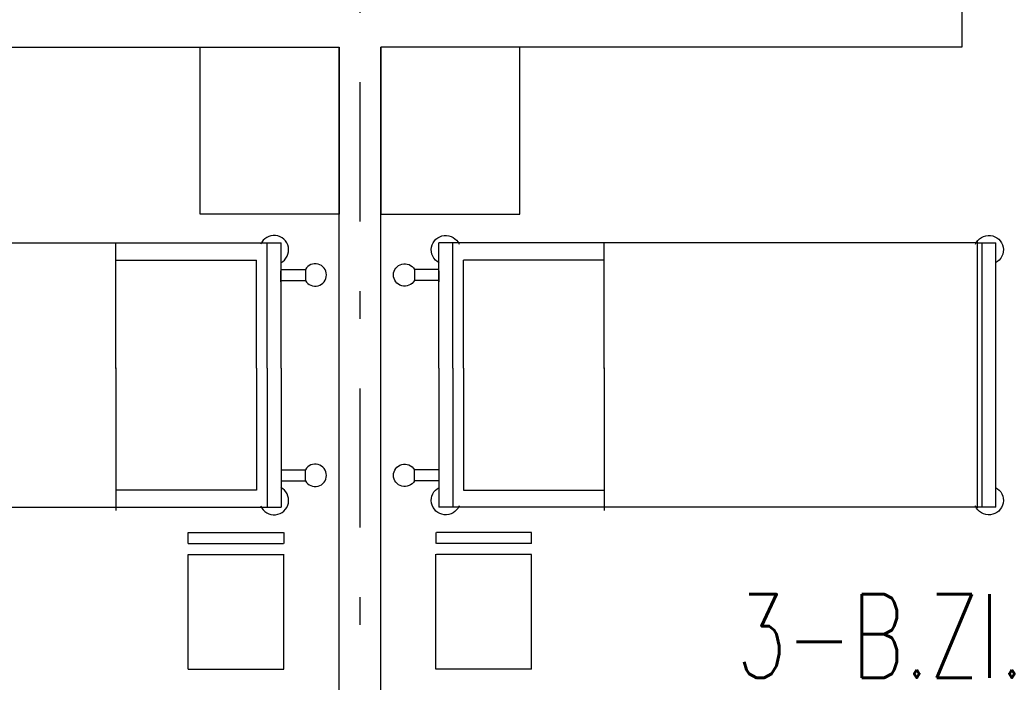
# Model space of a CAD drawing. Extents: x -1702.1 to -1638.5, y 1185.1 to 1220.8.
# Tile 19 of 50: x -1673.4 to -1669.9, y 1193.7 to 1196.1. Entities that reach past the tile are written whole.
import ezdxf
from ezdxf.enums import TextEntityAlignment as Align

# ---------------------------------------------------------------- set-up
doc = ezdxf.new("R2010")
doc.units = 0
doc.header["$MEASUREMENT"] = 0
doc.linetypes.add('DASHDOT', pattern=[1, 0.5, -0.25, 0, -0.25])
for name, color, linetype in [('13', 94, 'CONTINUOUS'), ('45', 132, 'CONTINUOUS'), ('48', 33, 'CONTINUOUS'), ('8', 1, 'CONTINUOUS')]:
    doc.layers.add(name, color=color, linetype=linetype)
doc.styles.add('ROMANS', font='ROMANS', dxfattribs={"height": 0.2})

msp = doc.modelspace()

# ---------------------------------------------------------------- linework, layer by layer
at = {"layer": '13', "linetype": 'Continuous'}
for p, q in [((-1670.0116, 1196.32739, 0.21561), (-1670.0116, 1196.02739, 0.21561)), ((-1674.3416, 1196.02739, 0.21561), (-1672.2516, 1196.02739, 0.21561)), ((-1672.2516, 1191.43276, 0.0206), (-1672.2516, 1196.02739, 0.0206)), ((-1672.1016, 1191.43184, 0.0206), (-1672.1016, 1196.02739, 0.0206)), ((-1670.0116, 1196.02739, 0.21561), (-1672.1016, 1196.02739, 0.21561))]:
    msp.add_line(p, q, dxfattribs=at)
at = {"layer": '45', "linetype": 'Continuous'}
for p, q in [((-1669.95649, 1195.33014, 0.0206), (-1669.95649, 1194.37245, 0.0206)), ((-1674.3965, 1195.324, 0.0206), (-1672.46019, 1195.324, 0.0206)), ((-1673.05442, 1194.87557, 0.0206), (-1673.05442, 1195.32528, 0.0206)), ((-1672.51019, 1194.87387, 0.0206), (-1672.51019, 1195.324, 0.0206)), ((-1672.46019, 1194.87387, 0.0206), (-1672.46019, 1195.324, 0.0206)), ((-1671.89301, 1194.87387, 0.0206), (-1671.89301, 1195.324, 0.0206)), ((-1669.9567, 1195.324, 0.0206), (-1671.89301, 1195.324, 0.0206)), ((-1671.84301, 1194.87387, 0.0206), (-1671.84301, 1195.324, 0.0206)), ((-1671.29878, 1194.87557, 0.0206), (-1671.29878, 1195.32528, 0.0206)), ((-1669.9567, 1195.324, 0.0206), (-1669.88939, 1195.324, 0.0206)), ((-1669.93968, 1195.324, 0.0206), (-1669.93968, 1194.374, 0.0206)), ((-1669.88969, 1194.374, 0.0206), (-1669.88969, 1195.324, 0.0206)), ((-1673.05442, 1195.26208, 0.0206), (-1672.54884, 1195.26208, 0.0206)), ((-1673.05442, 1194.87307, 0.0206), (-1673.05442, 1195.26208, 0.0206)), ((-1672.54884, 1194.87357, 0.0206), (-1672.54884, 1195.26208, 0.0206)), ((-1671.29878, 1195.26208, 0.0206), (-1671.80436, 1195.26208, 0.0206)), ((-1671.80436, 1194.87357, 0.0206), (-1671.80436, 1195.26208, 0.0206)), ((-1671.29878, 1194.87307, 0.0206), (-1671.29878, 1195.26208, 0.0206)), ((-1672.4607, 1195.22833, 0.0206), (-1672.37238, 1195.22833, 0.0206)), ((-1672.37238, 1195.2281, 0.0206), (-1672.37238, 1195.1896, 0.0206)), ((-1671.8925, 1195.22833, 0.0206), (-1671.98082, 1195.22833, 0.0206)), ((-1671.98082, 1195.2281, 0.0206), (-1671.98082, 1195.1896, 0.0206)), ((-1672.46134, 1195.1843, 0.0206), (-1672.46134, 1195.22319, 0.0206)), ((-1672.4607, 1195.18944, 0.0206), (-1672.37238, 1195.18944, 0.0206)), ((-1671.8925, 1195.18944, 0.0206), (-1671.98082, 1195.18944, 0.0206)), ((-1671.89186, 1195.1843, 0.0206), (-1671.89186, 1195.22319, 0.0206)), ((-1673.05442, 1194.87557, 0.0206), (-1673.05442, 1194.82507, 0.0206)), ((-1672.54884, 1194.87357, 0.0206), (-1672.54884, 1194.82507, 0.0206)), ((-1672.51019, 1194.87387, 0.0206), (-1672.51019, 1194.82387, 0.0206)), ((-1672.46019, 1194.87387, 0.0206), (-1672.46019, 1194.82387, 0.0206)), ((-1671.89301, 1194.87387, 0.0206), (-1671.89301, 1194.82387, 0.0206)), ((-1671.84301, 1194.87387, 0.0206), (-1671.84301, 1194.82387, 0.0206)), ((-1671.80436, 1194.87357, 0.0206), (-1671.80436, 1194.82507, 0.0206)), ((-1671.29878, 1194.87557, 0.0206), (-1671.29878, 1194.82507, 0.0206)), ((-1673.05442, 1194.82507, 0.0206), (-1673.05442, 1194.43565, 0.0206)), ((-1673.05442, 1194.82307, 0.0206), (-1673.05442, 1194.36273, 0.0206)), ((-1672.54884, 1194.82507, 0.0206), (-1672.54884, 1194.43565, 0.0206)), ((-1672.51019, 1194.82387, 0.0206), (-1672.51019, 1194.374, 0.0206)), ((-1672.46019, 1194.82387, 0.0206), (-1672.46019, 1194.374, 0.0206)), ((-1671.89301, 1194.82387, 0.0206), (-1671.89301, 1194.374, 0.0206)), ((-1671.84301, 1194.82387, 0.0206), (-1671.84301, 1194.374, 0.0206)), ((-1671.80436, 1194.82507, 0.0206), (-1671.80436, 1194.43565, 0.0206)), ((-1671.29878, 1194.82507, 0.0206), (-1671.29878, 1194.43565, 0.0206)), ((-1671.29878, 1194.82307, 0.0206), (-1671.29878, 1194.36273, 0.0206)), ((-1672.4607, 1194.50857, 0.0206), (-1672.37238, 1194.50857, 0.0206)), ((-1672.37238, 1194.46991, 0.0206), (-1672.37238, 1194.50841, 0.0206)), ((-1671.8925, 1194.50857, 0.0206), (-1671.98082, 1194.50857, 0.0206)), ((-1671.98082, 1194.46991, 0.0206), (-1671.98082, 1194.50841, 0.0206)), ((-1672.4607, 1194.46968, 0.0206), (-1672.37238, 1194.46968, 0.0206)), ((-1671.8925, 1194.46968, 0.0206), (-1671.98082, 1194.46968, 0.0206)), ((-1672.54884, 1194.43565, 0.0206), (-1673.05442, 1194.43565, 0.0206)), ((-1671.80436, 1194.43565, 0.0206), (-1671.29878, 1194.43565, 0.0206)), ((-1674.4631, 1194.374, 0.0206), (-1672.46019, 1194.374, 0.0206)), ((-1669.8901, 1194.374, 0.0206), (-1671.89301, 1194.374, 0.0206)), ((-1672.79418, 1194.28331, 0.0206), (-1672.45204, 1194.2833, 0.0206)), ((-1672.79416, 1194.24404, 0.0206), (-1672.79418, 1194.28331, 0.0206)), ((-1672.44989, 1194.2833, 0.0206), (-1672.44989, 1194.2438, 0.0206)), ((-1671.90331, 1194.2833, 0.0206), (-1671.90331, 1194.2438, 0.0206)), ((-1671.55902, 1194.28331, 0.0206), (-1671.90116, 1194.2833, 0.0206)), ((-1671.55904, 1194.24404, 0.0206), (-1671.55902, 1194.28331, 0.0206)), ((-1672.79418, 1194.24404, 0.0206), (-1672.45204, 1194.24403, 0.0206)), ((-1671.55902, 1194.24404, 0.0206), (-1671.90116, 1194.24403, 0.0206)), ((-1672.79418, 1193.79247, 0.0206), (-1672.79417, 1194.20477, 0.0206)), ((-1672.79417, 1194.20477, 0.0206), (-1672.45205, 1194.20476, 0.0206)), ((-1672.4499, 1193.79245, 0.0206), (-1672.44989, 1194.20584, 0.0206)), ((-1671.9033, 1193.79245, 0.0206), (-1671.90331, 1194.20584, 0.0206)), ((-1671.55903, 1194.20477, 0.0206), (-1671.90115, 1194.20476, 0.0206)), ((-1671.55902, 1193.79247, 0.0206), (-1671.55903, 1194.20477, 0.0206)), ((-1672.79419, 1193.79247, 0.0206), (-1672.44991, 1193.79245, 0.0206)), ((-1671.55901, 1193.79247, 0.0206), (-1671.90329, 1193.79245, 0.0206))]:
    msp.add_line(p, q, dxfattribs=at)
at = {"layer": '45', "linetype": 'Continuous', "elevation": 0.0206}
for points in [[(-1672.7516, 1196.02739), (-1672.2516, 1196.02739), (-1672.2516, 1195.42739), (-1672.7516, 1195.42739)], [(-1671.6016, 1196.02739), (-1672.1016, 1196.02739), (-1672.1016, 1195.42739), (-1671.6016, 1195.42739)]]:
    msp.add_lwpolyline(points, close=True, dxfattribs=at)
at = {"layer": '45', "linetype": 'Continuous'}
for centre, radius, start, end in [((-1672.485189, 1195.299007, 0.0206), 0.052142, 297.222672, 157.355575), ((-1672.337378, 1195.209099, 0.0206), 0.040311, 209.745553, 150.803292), ((-1672.337377, 1194.488915, 0.0206), 0.040311, 209.197847, 150.255586), ((-1672.485188, 1194.399006, 0.0206), 0.052142, 202.644436, 62.777339)]:
    msp.add_arc(centre, radius, start, end, dxfattribs=at)
at = {"layer": '45', "linetype": 'Continuous', "extrusion": (0, 0, -1)}
for centre, radius, start, end in [((1671.868011, 1195.299007, -0.0206), 0.052142, 297.222672, 157.355575), ((1669.914686, 1195.299004, -0.0206), 0.052142, 22.644597, 242.7775), ((1672.015822, 1195.209099, -0.0206), 0.040311, 209.745553, 150.803292), ((1672.015823, 1194.488915, -0.0206), 0.040311, 209.197847, 150.255586), ((1671.868012, 1194.399006, -0.0206), 0.052142, 202.644436, 62.777339), ((1669.914687, 1194.399003, -0.0206), 0.052142, 117.223056, 337.355958)]:
    msp.add_arc(centre, radius, start, end, dxfattribs=at)
at = {"layer": '8', "linetype": 'DASHDOT'}
msp.add_line((-1672.1766, 1206.90123, 0.0206), (-1672.1766, 1186.5456, 0.0206), dxfattribs=at)

# ---------------------------------------------------------------- texts
at = {"layer": '48', "linetype": 'Continuous', "style": 'ROMANS', "width": 0.7}
msp.add_text('3-B.ZI.', height=0.3, dxfattribs=at).set_placement((-1670.82201, 1193.91148, 0.0206), align=Align.MIDDLE_LEFT)

doc.saveas('drawing.dxf')
